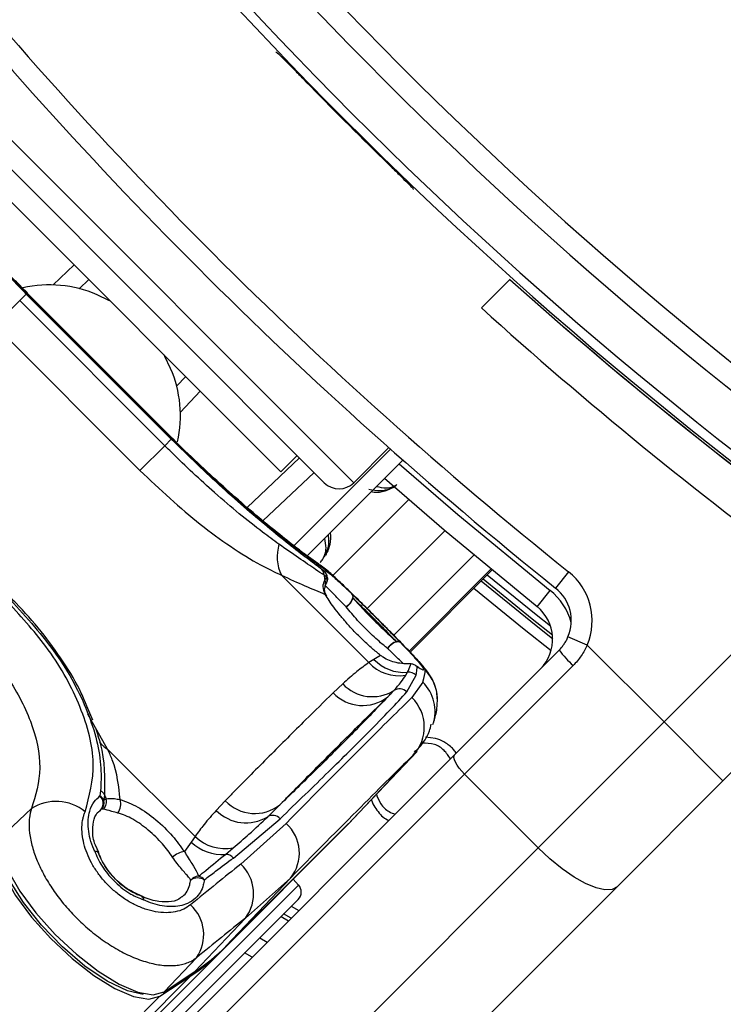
# Model space of a CAD drawing. Header units: millimetres. Extents: x 20 to 22981, y 40 to 19992.
# Tile 80 of 143: x 6656 to 6723, y 14519 to 14613. Entities that reach past the tile are written whole.
import ezdxf

# ---------------------------------------------------------------- set-up
doc = ezdxf.new("R2010")
doc.units = ezdxf.units.MM
doc.header["$LTSCALE"] = 2
doc.layers.add('COMPONENT_GEOMETRY', color=7, linetype='Continuous')
doc.styles.add('SLDTEXTSTYLE0', font='TXT', dxfattribs={"width": 0.75})
doc.dimstyles.new('SLDDIMSTYLE0', dxfattribs={"dimtxt": 100, "dimasz": 6.604, "dimexe": 0, "dimexo": 0.0625, "dimgap": 25, "dimtad": 0, "dimtih": 1, "dimtoh": 1, "dimdec": 0, "dimrnd": 1e-09, "dimzin": 12, "dimdsep": 46, "dimtxsty": 'SLDTEXTSTYLE0', "dimsah": 1, "dimcen": 0.09, "dimadec": 0, "dimazin": 3, "dimtfac": 1, "dimtdec": 0, "dimtofl": 0, "dimtmove": 0, "dimatfit": 3, "dimfxl": 1, "dimfrac": 2, "dimtolj": 1, "dimtzin": 12, "dimarcsym": 0})

# ---------------------------------------------------------------- blocks, each defined once
blk = doc.blocks.new('_D_3')
at = {"layer": 'COMPONENT_GEOMETRY', "color": 7}
for p, q in [((7626.606, 16889.951), (7596.137, 16889.951)), ((7596.137, 16889.951), (7596.137, 16731.201)), ((7993.134, 16889.951), (8023.603, 16889.951)), ((8023.603, 16889.951), (8023.603, 16731.201)), ((6620.486, 11970.81), (6620.486, 16752.273)), ((6938.092, 11970.81), (6938.092, 16752.273)), ((6620.486, 16745.923), (6938.092, 16745.923)), ((6938.092, 16745.923), (7543.591, 16745.923)), ((7596.137, 16731.201), (7626.606, 16731.201)), ((8023.603, 16731.201), (7993.134, 16731.201))]:
    blk.add_line(p, q, dxfattribs=at)
for points in [[(6620.486, 16745.923), (6627.09, 16744.907), (6627.09, 16746.939)], [(6938.092, 16745.923), (6931.488, 16746.939), (6931.488, 16744.907)]]:
    blk.add_solid(points, dxfattribs=at)
at = {"layer": 'COMPONENT_GEOMETRY', "color": 7, "char_height": 100, "attachment_point": 1, "style": 'SLDTEXTSTYLE0'}
for s, insert in [('6.25in', (7626.606, 16860.108)), ('159mm', (7574.037, 16710.489))]:
    blk.add_mtext(s, dxfattribs=dict(at, insert=insert))

msp = doc.modelspace()

# ---------------------------------------------------------------- linework, layer by layer
at = {"color": 7, "linetype": 'Continuous', "lineweight": 25}
for p, q in [((6680.452, 14609.972), (6680.515, 14609.971)), ((6652.293, 14601.454), (6685.103, 14568.645)), ((6680.931, 14569.705), (6653.353, 14597.283)), ((6693.619, 14596.867), (6693.62, 14596.804)), ((6662.489, 14588.147), (6661.562, 14587.269)), ((6702.944, 14588.183), (6700.182, 14585.421)), ((6656.478, 14586.756), (6655.848, 14586.127)), ((6656.584, 14586.862), (6656.015, 14587.432)), ((6656.478, 14586.756), (6670.404, 14572.83)), ((6670.472, 14572.897), (6656.545, 14586.824)), ((6670.502, 14572.927), (6656.575, 14586.854)), ((6653.469, 14583.748), (6655.848, 14586.127)), ((6655.848, 14586.127), (6669.775, 14572.2)), ((6667.396, 14569.821), (6653.469, 14583.748)), ((6670.917, 14577.914), (6671.796, 14578.84)), ((6670.404, 14572.83), (6669.775, 14572.2)), ((6670.501, 14572.927), (6670.472, 14572.897)), ((6670.699, 14572.747), (6670.51, 14572.936)), ((6667.396, 14569.821), (6669.775, 14572.2)), ((6691.45, 14571.881), (6682.101, 14562.532)), ((6687.931, 14568.645), (6691.3, 14572.013)), ((6680.931, 14569.705), (6682.486, 14571.261)), ((6692.652, 14570.821), (6683.396, 14561.564)), ((6684.113, 14569.634), (6679.211, 14564.982)), ((6685.116, 14560.137), (6684.858, 14560.326)), ((6693.335, 14552.389), (6701.203, 14560.257)), ((6708.565, 14560.095), (6707.316, 14558.533)), ((6680.979, 14559.768), (6689.372, 14551.375)), ((6685.351, 14559.585), (6685.087, 14559.764)), ((6685.152, 14559.303), (6685.351, 14559.585)), ((6717.724, 14545.688), (6731.736, 14559.7)), ((6705.532, 14556.749), (6706.781, 14558.311)), ((6737.841, 14554.49), (6723.381, 14540.031)), ((6710.343, 14553.069), (6708.501, 14553.849)), ((6697.63, 14542.564), (6707.647, 14552.581)), ((6710.343, 14553.069), (6717.724, 14545.688)), ((6689.868, 14551.686), (6689.372, 14551.375)), ((6690.498, 14552.071), (6689.868, 14551.686)), ((6708.994, 14551.1), (6698.561, 14540.666)), ((6692.923, 14550.168), (6693.088, 14550.458)), ((6693.024, 14548.559), (6693.92, 14550.177)), ((6686.866, 14549.339), (6685.947, 14548.481)), ((6694.553, 14549.515), (6693.519, 14548.021)), ((6662.865, 14545.86), (6662.297, 14547.198)), ((6705.632, 14533.595), (6717.724, 14545.688)), ((6723.381, 14540.031), (6717.724, 14545.688)), ((6695.792, 14544.096), (6694.825, 14544.229)), ((6672.689, 14534.692), (6664.296, 14543.085)), ((6637.656, 14482.59), (6697.63, 14542.564)), ((6693.64, 14542.488), (6687.445, 14535.937)), ((6687.807, 14536.31), (6694.002, 14542.86)), ((6697.761, 14542.695), (6697.677, 14542.848)), ((6698.561, 14540.666), (6638.586, 14480.692)), ((6698.561, 14540.666), (6705.632, 14533.595)), ((6723.381, 14540.031), (6713.223, 14529.873)), ((6663.617, 14539.084), (6663.556, 14538.578)), ((6664, 14538.676), (6663.934, 14538.168)), ((6663.934, 14538.168), (6664.158, 14538.308)), ((6656.972, 14537.364), (6653.965, 14534.515)), ((6675.583, 14538.117), (6674.725, 14537.198)), ((6663.682, 14537.296), (6663.405, 14537.012)), ((6663.891, 14537.325), (6663.682, 14537.296)), ((6675.256, 14523.725), (6687.047, 14535.517)), ((6675.643, 14524.135), (6687.435, 14535.927)), ((6675.653, 14524.146), (6687.445, 14535.937)), ((6676.367, 14532.624), (6680.857, 14536.393)), ((6681.428, 14535.931), (6677.081, 14532.042)), ((6687.435, 14535.927), (6687.445, 14535.937)), ((6672.689, 14534.692), (6672.325, 14534.143)), ((6645.658, 14473.621), (6705.632, 14533.595)), ((6663.464, 14533.138), (6663.128, 14533.855)), ((6672.325, 14534.143), (6671.662, 14533.235)), ((6675.606, 14532.976), (6676.353, 14533.598)), ((6663.41, 14533.121), (6663.438, 14533.076)), ((6713.223, 14529.873), (6653.249, 14469.899)), ((6681.849, 14530.696), (6675.653, 14524.146)), ((6677.528, 14526.849), (6681.849, 14530.696)), ((6682.628, 14530.033), (6682.124, 14530.593)), ((6667.581, 14528.954), (6667.536, 14528.982)), ((6682.592, 14528.657), (6668.498, 14514.563)), ((6680.957, 14527.022), (6681.673, 14526.607)), ((6677.528, 14526.849), (6672.683, 14521.726)), ((6675.643, 14524.135), (6675.653, 14524.146)), ((6678.908, 14524.973), (6679.621, 14524.555)), ((6675.256, 14523.725), (5648.458, 13496.927)), ((6678.159, 14523.093), (6677.447, 14523.513)), ((6672.816, 14523.045), (6669.717, 14519.768)), ((6672.285, 14521.305), (5632.669, 13481.69)), ((6669.319, 14519.348), (6672.285, 14521.305)), ((6669.624, 14519.69), (6672.59, 14521.648)), ((6669.717, 14519.768), (6672.683, 14521.726))]:
    msp.add_line(p, q, dxfattribs=at)
at = {"color": 8, "linetype": 'Continuous', "lineweight": 25}
for p, q in [((6652.293, 14604.283), (6687.931, 14568.645)), ((6659.072, 14587.63), (6661.091, 14589.545)), ((6656.575, 14586.853), (6656.545, 14586.824)), ((6673.194, 14577.442), (6671.278, 14575.424)), ((6677.695, 14566.268), (6682.715, 14571.032)), ((6685.919, 14559.737), (6693.193, 14567.011)), ((6689.213, 14556.561), (6696.68, 14564.028)), ((6691.763, 14554.005), (6699.458, 14561.7)), ((6701.091, 14560.35), (6693.235, 14552.493)), ((6693.334, 14552.389), (6701.203, 14560.258)), ((6664.296, 14543.085), (6662.407, 14546.443)), ((6693.64, 14542.488), (6693.8, 14542.719)), ((6667.828, 14515.233), (6682.628, 14530.033)), ((6681.928, 14527.993), (6682.645, 14527.579)), ((6681.913, 14526.847), (6681.196, 14527.262)), ((6669.319, 14519.348), (5407.158, 13257.187))]:
    msp.add_line(p, q, dxfattribs=at)
at = {"color": 7, "linetype": 'Continuous', "lineweight": 25, "flags": 128}
for points in [[(6664.565, 14586.071), (6664.422, 14586.149), (6663.273, 14586.696)], [(6670.344, 14579.625), (6669.798, 14580.774), (6669.719, 14580.917)], [(6705.532, 14556.749), (6696.621, 14564.078), (6690.868, 14569.036)], [(6684.697, 14560.739), (6684.762, 14560.695), (6685.304, 14560.235)], [(6687.748, 14557.967), (6687.807, 14557.863), (6687.827, 14557.728), (6687.806, 14557.569), (6687.746, 14557.394), (6687.649, 14557.212), (6687.521, 14557.033), (6687.368, 14556.865), (6687.198, 14556.718)], [(6692.419, 14553.295), (6692.316, 14553.355), (6692.181, 14553.375), (6692.022, 14553.354), (6691.847, 14553.294), (6691.665, 14553.197), (6691.486, 14553.069), (6691.318, 14552.915), (6691.17, 14552.745)], [(6693.41, 14551.261), (6693.328, 14551.271), (6693.269, 14551.272)], [(6694.016, 14550.977), (6693.895, 14551.085), (6693.88, 14551.095)], [(6698.561, 14540.666), (6698.294, 14540.952), (6698.056, 14541.244), (6697.857, 14541.534), (6697.702, 14541.808), (6697.6, 14542.057), (6697.553, 14542.272), (6697.563, 14542.443), (6697.63, 14542.564)], [(6687.607, 14536.101), (6687.38, 14535.858), (6687.047, 14535.517)], [(6687.445, 14535.937), (6687.778, 14536.279), (6687.807, 14536.31)], [(6653.544, 14534.116), (6653.671, 14532.737), (6654.322, 14531.004), (6655.455, 14529.031), (6656.996, 14526.945), (6658.845, 14524.882), (6660.882, 14522.975), (6662.975, 14521.348), (6664.988, 14520.107), (6666.791, 14519.331), (6668.266, 14519.073), (6669.319, 14519.348)], [(6653.965, 14534.515), (6654.092, 14533.138), (6654.742, 14531.408), (6655.873, 14529.438), (6657.412, 14527.355), (6659.258, 14525.295), (6661.292, 14523.39), (6663.382, 14521.766), (6665.393, 14520.526), (6667.193, 14519.752), (6668.666, 14519.494), (6669.717, 14519.768)], [(6667.712, 14519.538), (6666.19, 14519.886), (6664.252, 14520.817), (6662.118, 14522.256), (6659.954, 14524.091), (6657.931, 14526.176), (6656.207, 14528.349), (6654.917, 14530.438), (6654.163, 14532.282), (6653.993, 14533.627)], [(6713.223, 14529.873), (6712.737, 14529.604), (6712.052, 14529.563), (6711.195, 14529.752), (6710.198, 14530.162), (6709.101, 14530.779), (6707.944, 14531.578), (6706.773, 14532.529), (6705.632, 14533.595)], [(6672.59, 14521.648), (6672.597, 14521.653), (6672.683, 14521.726)], [(6669.624, 14519.69), (6669.632, 14519.696), (6669.717, 14519.768)]]:
    msp.add_lwpolyline(points, dxfattribs=at)
at = {"color": 8, "linetype": 'Continuous', "lineweight": 25, "flags": 128}
for points in [[(6692.285, 14570.453), (6697.913, 14565.605), (6706.781, 14558.311)], [(6700.164, 14559.218), (6704.92, 14555.353), (6707.034, 14553.672)], [(6707.016, 14554.002), (6705.075, 14555.547), (6700.34, 14559.394)], [(6700.755, 14559.81), (6705.441, 14556.003), (6706.826, 14554.899)], [(6706.879, 14552.521), (6704.295, 14554.573), (6699.454, 14558.508)], [(6663.057, 14533.276), (6663.209, 14533.265), (6663.325, 14533.227), (6663.399, 14533.162), (6663.411, 14533.14)], [(6667.598, 14528.956), (6667.622, 14528.943), (6667.687, 14528.869), (6667.726, 14528.753), (6667.737, 14528.6)]]:
    msp.add_lwpolyline(points, dxfattribs=at)
at = {"color": 7, "linetype": 'Continuous', "lineweight": 25}
for centre, radius, start, end in [((6969.784, 14886.136), 392.331, 213.6328, 236.3672), ((6969.784, 14886.136), 394.415, 213.6328, 236.3672), ((6969.784, 14886.136), 398.862, 213.6328, 236.3672), ((6969.784, 14886.136), 399.777, 213.6328, 236.3672), ((6967.097, 14883.449), 414, 218.64351, 231.35649), ((6967.097, 14883.449), 416, 218.64351, 231.35649), ((6969.784, 14886.136), 399.86, 224.24538, 225.75462), ((6658.714, 14576.107), 11.529, 66.70562, 102.7686), ((6969.784, 14886.136), 400, 228.15286, 236.3672), ((6970.889, 14885.31), 404, 227.92764, 233.70356), ((6969.784, 14886.136), 400, 229.14741, 236.3672), ((6659.748, 14575.064), 11.537, 347.57908, 23.28737), ((6686.517, 14570.059), 2, 225, 315), ((6684.711, 14561.552), 4.137, 163.31325, 205.54789), ((6684.21, 14559.734), 0.878, 1.94934, 42.39771), ((6684.461, 14559.531), 0.892, 3.46674, 42.78039), ((6704.818, 14555.409), 6, 337.04166, 51.35649), ((6689.101, 14560.095), 4.028, 184.71497, 191.34371), ((6684.41, 14559.432), 1, 327.96741, 5.74749), ((6704.818, 14555.409), 4, 337.04166, 51.35649), ((6686.389, 14558.023), 1.536, 301.79518, 342.71266), ((6687.367, 14557.65), 0.495, 350.34572, 39.78162), ((6703.034, 14553.625), 4, 315, 51.35649), ((6692.476, 14551.937), 1.535, 107.29779, 148.22732), ((6692.102, 14552.914), 0.496, 50.20716, 99.62338), ((6716.228, 14559.039), 10.741, 216.96611, 227.66233), ((6692.758, 14554.425), 3.981, 223.46054, 274.75802), ((6692.266, 14554.062), 3.949, 222.88138, 279.58325), ((6693.311, 14550.273), 1, 55.32373, 92.39117), ((6693.312, 14550.263), 1.003, 45.43165, 84.39448), ((6693.214, 14549.456), 1.009, 45.61102, 97.18624), ((6689.714, 14552.017), 3.909, 223.23722, 301.71518), ((6692.316, 14547.857), 0.998, 44.73634, 123.22192), ((6688.785, 14551.165), 3.906, 223.4089, 307.98684), ((6690.735, 14545.192), 3.969, 317.04927, 45.46125), ((6694.785, 14540.574), 3.679, 38.18077, 44.49494), ((6662.875, 14537.864), 0.986, 324.87114, 46.35402), ((6663.135, 14537.81), 0.876, 24.14538, 61.24566), ((6663.23, 14538.337), 0.842, 23.73355, 62.57511), ((6663.153, 14538.053), 1.037, 315.38613, 14.24374), ((6666.815, 14539.666), 2.984, 199.36733, 207.0597), ((6659.347, 14533.631), 4.425, 50.9409, 122.46378), ((6662.965, 14537.976), 0.988, 316.53341, 11.20452), ((6664.208, 14537.792), 1.357, 321.22652, 19.14489), ((6678.421, 14540.816), 3.916, 223.57045, 307.97855), ((6677.574, 14539.973), 3.978, 224.23797, 301.74649), ((6680.138, 14535.742), 0.97, 42.10781, 119.03636), ((6678.924, 14533.096), 3.783, 320.63721, 48.5404), ((6675.579, 14537.688), 4.163, 226.03514, 280.70759), ((6675.254, 14537.18), 4.219, 226.04232, 274.79121), ((6663.048, 14532.776), 0.5, 43.60935, 88.96535), ((6662.503, 14532.722), 1, 20.73629, 24.75239), ((6671.903, 14531.278), 1.972, 97.01166, 134.07153), ((6675.592, 14531.948), 1.028, 41.14154, 89.22849), ((6674.41, 14529.196), 3.903, 323.02886, 46.82541), ((6673.099, 14529.767), 1.109, 93.98649, 138.13021), ((6672.754, 14529.807), 1.099, 41.60232, 75.86737), ((6672.948, 14529.471), 1.237, 59.5397, 123.1068), ((6681.885, 14529.364), 1, 315, 42), ((6667.183, 14528.046), 1, 65.31026, 69.31984), ((6667.236, 14528.591), 0.501, 1.12488, 46.44853), ((6669.652, 14525.272), 3.869, 324.8547, 47.61632), ((6662.249, 14537.569), 18.97, 303.36609, 314.95795), ((6661.85, 14537.15), 18.972, 303.36609, 314.95795)]:
    msp.add_arc(centre, radius, start, end, dxfattribs=at)
at = {"color": 8, "linetype": 'Continuous', "lineweight": 25}
for centre, radius, start, end in [((6684.42, 14559.433), 0.99, 5.27809, 45.36549), ((6684.432, 14558.976), 0.79, 341.25046, 24.38003), ((6684.523, 14559.35), 0.861, 328.59358, 15.84997), ((6703.034, 14553.625), 6, 15.5484, 51.35649), ((6691.98, 14547.829), 3.98, 2.02709, 45.21231), ((6691.783, 14546.687), 3.958, 341.54288, 45.59183), ((6665.381, 14545.147), 2.33, 216.22385, 242.23577)]:
    msp.add_arc(centre, radius, start, end, dxfattribs=at)
at = {"color": 7, "linetype": 'Continuous', "lineweight": 25}
for centre, major_axis, ratio, start_param, end_param in [((6585.608, 14431.371), (108.975, 119.844), 0.055229, 6.15749, 6.224361), ((6584.125, 14432.854), (111.663, 117.156), 0.008717, 0.193012, 0.503673), ((6587.022, 14430.096), (108.835, 114.328), 0.008938, 0.193001, 0.503662), ((6585.608, 14431.371), (114.321, 114.498), 0.072841, 0.573975, 0.640845), ((6588.431, 14428.552), (111.493, 111.67), 0.074687, 0.573972, 0.640842)]:
    msp.add_ellipse(centre, major_axis=major_axis, ratio=ratio, start_param=start_param, end_param=end_param, dxfattribs=at)
for points, knots in [([(6680.515, 14609.971), (6680.557, 14609.939), (6680.64, 14609.875), (6681.145, 14609.376), (6681.87, 14608.644), (6682.648, 14607.85), (6683.151, 14607.335), (6683.34, 14607.14)], [0, 0, 0, 0, 0.2170511, 0.4341034, 0.6511343, 0.8681856, 1, 1, 1, 1]), ([(6656.545, 14586.824), (6654.996, 14588.421), (6651.89, 14591.623), (6648.057, 14596.121), (6645.174, 14599.806), (6644.317, 14601.035), (6643.883, 14601.656)], [0, 0, 0, 0, 0.246039, 0.493344, 0.74369, 1, 1, 1, 1]), ([(6643.974, 14601.21), (6644.264, 14600.819), (6645.216, 14599.534), (6647.662, 14596.418), (6651.667, 14591.716), (6654.875, 14588.408), (6656.478, 14586.756)], [0, 0, 0, 0, 0.129083, 0.424338, 0.712561, 1, 1, 1, 1]), ([(6656.015, 14587.432), (6655.754, 14587.692), (6654.685, 14588.759), (6652.896, 14590.671), (6650.745, 14593.057), (6648.83, 14595.299), (6647.197, 14597.303), (6645.881, 14598.993), (6644.885, 14600.332), (6644.541, 14600.828), (6644.368, 14601.077)], [0, 0, 0, 0, 0.043335, 0.177969, 0.313199, 0.448509, 0.585187, 0.722529, 0.861193, 1, 1, 1, 1]), ([(6690.788, 14599.692), (6691.11, 14599.378), (6691.754, 14598.75), (6692.609, 14597.91), (6693.249, 14597.271), (6693.575, 14596.933), (6693.607, 14596.885), (6693.619, 14596.867)], [0, 0, 0, 0, 0.217103, 0.434207, 0.651285, 0.868325, 1, 1, 1, 1]), ([(6684.858, 14560.326), (6684.467, 14560.616), (6683.182, 14561.568), (6680.066, 14564.014), (6675.364, 14568.018), (6672.056, 14571.227), (6670.404, 14572.83)], [0, 0, 0, 0, 0.129083, 0.424338, 0.712561, 1, 1, 1, 1]), ([(6670.472, 14572.897), (6672.069, 14571.348), (6675.271, 14568.242), (6679.769, 14564.409), (6683.454, 14561.526), (6684.683, 14560.669), (6685.304, 14560.235)], [0, 0, 0, 0, 0.246039, 0.493344, 0.74369, 1, 1, 1, 1]), ([(6684.698, 14560.74), (6684.663, 14560.763), (6684.493, 14560.877), (6683.808, 14561.365), (6682.584, 14562.276), (6680.877, 14563.607), (6678.851, 14565.262), (6676.584, 14567.203), (6674.184, 14569.371), (6672.185, 14571.25), (6671.039, 14572.404), (6670.699, 14572.747)], [0, 0, 0, 0, 0.030064, 0.144524, 0.276009, 0.411471, 0.546229, 0.679621, 0.812433, 0.944232, 1, 1, 1, 1]), ([(6680.749, 14562.74), (6680.232, 14563.117), (6678.346, 14564.494), (6674.812, 14567.405), (6671.564, 14570.421), (6669.987, 14571.988), (6669.775, 14572.2)], [0, 0, 0, 0, 0.159037, 0.579884, 0.943274, 1, 1, 1, 1]), ([(6667.396, 14569.821), (6669.32, 14568.015), (6672.197, 14565.315), (6676.134, 14562.464), (6678.771, 14560.811), (6680.32, 14560.079), (6680.979, 14559.768)], [0, 0, 0, 0, 0.419372, 0.626845, 0.841167, 1, 1, 1, 1]), ([(6689.381, 14568.037), (6689.754, 14567.95), (6690.382, 14567.804), (6691.292, 14568.013), (6691.831, 14568.247), (6692.035, 14568.418), (6692.071, 14568.448)], [0, 0, 0, 0, 0.456921, 0.767867, 0.959152, 1, 1, 1, 1]), ([(6685.105, 14561.531), (6685.14, 14561.59), (6685.306, 14561.879), (6685.552, 14562.611), (6685.584, 14563.265), (6685.482, 14563.635), (6685.479, 14563.647)], [0, 0, 0, 0, 0.081369, 0.39528, 0.980228, 1, 1, 1, 1]), ([(6685.087, 14559.764), (6684.823, 14559.941), (6683.716, 14560.682), (6682.031, 14561.85), (6680.749, 14562.74)], [0, 0, 0, 0, 0.238761, 1, 1, 1, 1]), ([(6690.525, 14555.252), (6690.401, 14555.376), (6689.807, 14555.974), (6688.693, 14557.081), (6687.35, 14558.406), (6686.154, 14559.538), (6685.43, 14560.213), (6684.878, 14560.601), (6684.697, 14560.728)], [0, 0, 0, 0, 0.052378, 0.252034, 0.454534, 0.663808, 0.890149, 1, 1, 1, 1]), ([(6685.116, 14560.137), (6685.116, 14560.152), (6685.119, 14560.243), (6685.341, 14560.142), (6685.988, 14559.62), (6686.763, 14558.914), (6687.48, 14558.225), (6687.748, 14557.967)], [0, 0, 0, 0, 0.059371, 0.368067, 0.547994, 0.831013, 1, 1, 1, 1]), ([(6680.979, 14559.768), (6681.76, 14559.413), (6683.345, 14558.693), (6684.594, 14558.184), (6685.16, 14557.935), (6685.179, 14557.927)], [0, 0, 0, 0, 0.4846561, 0.9830856, 1, 1, 1, 1]), ([(6685.179, 14557.927), (6685.087, 14558.185), (6684.903, 14558.699), (6685.07, 14559.102), (6685.152, 14559.303)], [0, 0, 0, 0, 0.50292, 1, 1, 1, 1]), ([(6685.404, 14559.523), (6685.405, 14559.514), (6685.416, 14559.456), (6685.421, 14559.302), (6685.362, 14559.179), (6685.348, 14559.15)], [0, 0, 0, 0, 0.121689, 0.792719, 1, 1, 1, 1]), ([(6685.343, 14557.767), (6685.316, 14557.805), (6685.132, 14558.065), (6685.108, 14558.457), (6685.177, 14558.654), (6685.198, 14558.712)], [0, 0, 0, 0, 0.106231, 0.734444, 1, 1, 1, 1]), ([(6685.171, 14558.683), (6685.19, 14558.742), (6685.223, 14558.844), (6685.237, 14558.862), (6685.242, 14558.87)], [0, 0, 0, 0, 0.582055, 1, 1, 1, 1]), ([(6654.979, 14557.404), (6656.522, 14555.694), (6659.614, 14552.268), (6662.628, 14546.575), (6663.757, 14542.143), (6663.65, 14539.798), (6663.617, 14539.084)], [0, 0, 0, 0, 0.287424, 0.575721, 0.870977, 1, 1, 1, 1]), ([(6662.297, 14547.198), (6662.129, 14547.612), (6661.553, 14549.031), (6660.082, 14551.462), (6657.965, 14554.383), (6656.205, 14556.384), (6655.197, 14557.388), (6655.058, 14557.527)], [0, 0, 0, 0, 0.116475, 0.399092, 0.67854, 0.95547, 1, 1, 1, 1]), ([(6690.498, 14552.071), (6690.232, 14552.289), (6689.691, 14552.732), (6688.869, 14553.482), (6688.063, 14554.282), (6687.307, 14555.101), (6686.608, 14555.927), (6686.026, 14556.681), (6685.541, 14557.361), (6685.301, 14557.737), (6685.179, 14557.927)], [0, 0, 0, 0, 0.127366, 0.258587, 0.385725, 0.516738, 0.644481, 0.776089, 0.886847, 1, 1, 1, 1]), ([(6692.419, 14553.295), (6692.144, 14553.58), (6691.498, 14554.248), (6690.286, 14555.469), (6688.976, 14556.772), (6688.157, 14557.574), (6687.78, 14557.936), (6687.748, 14557.967)], [0, 0, 0, 0, 0.199795, 0.468728, 0.722945, 0.976363, 1, 1, 1, 1]), ([(6687.855, 14557.567), (6688.244, 14557.141), (6689.017, 14556.294), (6690.384, 14554.92), (6691.394, 14553.965), (6691.901, 14553.509), (6692.019, 14553.403)], [0, 0, 0, 0, 0.309754, 0.61629, 0.910258, 1, 1, 1, 1]), ([(6692.019, 14553.403), (6691.71, 14553.723), (6691.067, 14554.388), (6689.91, 14555.551), (6688.778, 14556.676), (6688.155, 14557.277), (6687.855, 14557.567)], [0, 0, 0, 0, 0.248204, 0.515153, 0.766575, 1, 1, 1, 1]), ([(6662.136, 14537.067), (6662.541, 14538.563), (6663.347, 14541.547), (6661.935, 14547.047), (6658.983, 14552.492), (6656.093, 14555.673), (6654.738, 14557.164)], [0, 0, 0, 0, 0.263204, 0.524727, 0.777185, 1, 1, 1, 1]), ([(6691.17, 14552.745), (6691.052, 14552.841), (6690.544, 14553.251), (6689.556, 14554.136), (6688.253, 14555.452), (6687.551, 14556.294), (6687.198, 14556.718)], [0, 0, 0, 0, 0.0899325, 0.3838665, 0.6900801, 1, 1, 1, 1]), ([(6690.497, 14555.28), (6690.977, 14554.798), (6691.974, 14553.796), (6693.279, 14552.459), (6694.28, 14551.385), (6694.732, 14550.824), (6694.771, 14550.694), (6694.784, 14550.653)], [0, 0, 0, 0, 0.20213, 0.419969, 0.648499, 0.890593, 1, 1, 1, 1]), ([(6695.929, 14547.899), (6695.929, 14548.1), (6695.928, 14548.592), (6695.71, 14549.287), (6695.417, 14549.903), (6695.091, 14550.403), (6694.659, 14550.959), (6693.983, 14551.718), (6692.908, 14552.844), (6691.721, 14554.052), (6690.889, 14554.887), (6690.525, 14555.252)], [0, 0, 0, 0, 0.050997, 0.125073, 0.189728, 0.25287, 0.348429, 0.528359, 0.704724, 0.870802, 1, 1, 1, 1]), ([(6651.433, 14553.858), (6652.516, 14552.659), (6654.824, 14550.105), (6657.127, 14545.673), (6658.141, 14541.137), (6657.363, 14538.625), (6656.972, 14537.364)], [0, 0, 0, 0, 0.223488, 0.476086, 0.737075, 1, 1, 1, 1]), ([(6707.647, 14552.581), (6707.733, 14552.671), (6707.905, 14552.854), (6708.133, 14553.161), (6708.338, 14553.491), (6708.447, 14553.729), (6708.501, 14553.849)], [0, 0, 0, 0, 0.244058, 0.490369, 0.743918, 1, 1, 1, 1]), ([(6692.419, 14553.295), (6692.488, 14553.224), (6693.031, 14552.662), (6693.893, 14551.745), (6694.516, 14551), (6694.712, 14550.636), (6694.538, 14550.635), (6694.153, 14550.888), (6694.016, 14550.977)], [0, 0, 0, 0, 0.033536, 0.263615, 0.49388, 0.646507, 0.874374, 1, 1, 1, 1]), ([(6710.343, 14553.069), (6710.259, 14552.892), (6710.091, 14552.536), (6709.775, 14552.03), (6709.415, 14551.544), (6709.135, 14551.248), (6708.994, 14551.1)], [0, 0, 0, 0, 0.244552, 0.491194, 0.744455, 1, 1, 1, 1]), ([(6693.41, 14551.261), (6692.957, 14551.261), (6692.145, 14551.261), (6691.058, 14551.672), (6690.577, 14552.014), (6690.498, 14552.071)], [0, 0, 0, 0, 0.512573, 0.919491, 1, 1, 1, 1]), ([(6689.372, 14551.375), (6688.986, 14551.093), (6688.11, 14550.456), (6687.312, 14549.74), (6686.866, 14549.339)], [0, 0, 0, 0, 0.441401, 1, 1, 1, 1]), ([(6693.088, 14550.458), (6693.202, 14550.694), (6693.341, 14550.981), (6693.4, 14551.219), (6693.41, 14551.261)], [0, 0, 0, 0, 0.823891, 1, 1, 1, 1]), ([(6694.171, 14550.91), (6694.173, 14550.909), (6694.192, 14550.902), (6694.093, 14550.947), (6693.926, 14551.068), (6693.848, 14551.124)], [0, 0, 0, 0, 0.0746917, 0.5688037, 1, 1, 1, 1]), ([(6693.92, 14550.177), (6693.952, 14550.354), (6694.004, 14550.638), (6694.012, 14550.884), (6694.016, 14550.977)], [0, 0, 0, 0, 0.618367, 1, 1, 1, 1]), ([(6691.769, 14548.692), (6692.022, 14548.972), (6692.472, 14549.47), (6692.786, 14549.956), (6692.923, 14550.168)], [0, 0, 0, 0, 0.562494, 1, 1, 1, 1]), ([(6685.947, 14548.481), (6685.065, 14547.613), (6683.009, 14545.592), (6679.802, 14542.392), (6677.234, 14539.799), (6675.832, 14538.37), (6675.583, 14538.117)], [0, 0, 0, 0, 0.253188, 0.590242, 0.927296, 1, 1, 1, 1]), ([(6691.188, 14548.086), (6690.195, 14547.04), (6688.388, 14545.137), (6684.686, 14541.465), (6681.987, 14538.849), (6680.831, 14537.729)], [0, 0, 0, 0, 0.411197, 0.74781, 1, 1, 1, 1]), ([(6680.831, 14537.729), (6681.08, 14537.982), (6682.481, 14539.41), (6685.047, 14542.001), (6688.252, 14545.199), (6690.307, 14547.22), (6691.188, 14548.086)], [0, 0, 0, 0, 0.072703, 0.409757, 0.746813, 1, 1, 1, 1]), ([(6680.857, 14536.393), (6682.468, 14537.948), (6685.69, 14541.06), (6689.043, 14544.395), (6691.497, 14546.904), (6692.514, 14548.007), (6693.024, 14548.559)], [0, 0, 0, 0, 0.287942, 0.575885, 0.787474, 1, 1, 1, 1]), ([(6691.188, 14548.086), (6691.297, 14548.201), (6691.496, 14548.409), (6691.684, 14548.604), (6691.769, 14548.692)], [0, 0, 0, 0, 0.550084, 1, 1, 1, 1]), ([(6695.548, 14545.465), (6695.603, 14545.645), (6695.784, 14546.234), (6695.952, 14547.008), (6695.957, 14547.753), (6695.958, 14547.941)], [0, 0, 0, 0, 0.248109, 0.809538, 1, 1, 1, 1]), ([(6663.118, 14545.109), (6663.286, 14544.607), (6664.042, 14542.349), (6664.018, 14540.283), (6664, 14538.676)], [0, 0, 0, 0, 0.222458, 1, 1, 1, 1]), ([(6693.756, 14542.785), (6693.91, 14542.932), (6694.486, 14543.483), (6695.09, 14544.372), (6695.32, 14545.241), (6695.377, 14545.458)], [0, 0, 0, 0, 0.214804, 0.803734, 1, 1, 1, 1]), ([(6697.409, 14543.153), (6697.139, 14543.383), (6696.655, 14543.795), (6696.056, 14544.004), (6695.792, 14544.096)], [0, 0, 0, 0, 0.558316, 1, 1, 1, 1]), ([(6665.49, 14538.237), (6665.363, 14539.49), (6665.204, 14541.072), (6664.452, 14542.739), (6664.296, 14543.085)], [0, 0, 0, 0, 0.7923695, 1, 1, 1, 1]), ([(6697.215, 14542.149), (6697.027, 14542.432), (6696.641, 14543.014), (6695.661, 14543.644), (6694.88, 14543.643), (6694.462, 14543.642)], [0, 0, 0, 0, 0.306112, 0.628914, 1, 1, 1, 1]), ([(6663.057, 14533.276), (6663.029, 14533.338), (6662.702, 14534.066), (6662.331, 14535.465), (6662.459, 14536.996), (6662.93, 14538.013), (6663.361, 14538.401), (6663.556, 14538.578)], [0, 0, 0, 0, 0.028104, 0.329399, 0.630932, 0.832233, 1, 1, 1, 1]), ([(6664.158, 14538.308), (6664.376, 14538.339), (6664.688, 14538.382), (6665.305, 14538.271), (6665.49, 14538.237)], [0, 0, 0, 0, 0.7005046, 1, 1, 1, 1]), ([(6690.098, 14538.732), (6690.221, 14538.423), (6690.482, 14537.771), (6691.16, 14537.102), (6691.7, 14536.9), (6691.894, 14536.828)], [0, 0, 0, 0, 0.366088, 0.772244, 1, 1, 1, 1]), ([(6656.972, 14537.364), (6656.896, 14537.081), (6656.777, 14536.633), (6656.724, 14535.739), (6656.788, 14534.906), (6656.968, 14534.026), (6657.217, 14533.137), (6657.568, 14532.222), (6658.017, 14531.297), (6658.525, 14530.376), (6659.12, 14529.459), (6659.796, 14528.562), (6660.529, 14527.675), (6661.335, 14526.823), (6662.202, 14526.021), (6662.886, 14525.445), (6663.597, 14524.901), (6664.33, 14524.394), (6665.08, 14523.931), (6665.836, 14523.519), (6666.597, 14523.158), (6667.358, 14522.854), (6668.104, 14522.613), (6668.824, 14522.437), (6669.517, 14522.326), (6670.185, 14522.281), (6670.81, 14522.303), (6671.387, 14522.39), (6671.914, 14522.54), (6672.399, 14522.752), (6672.677, 14522.947), (6672.816, 14523.045)], [0, 0, 0, 0, 0.049626, 0.078577, 0.137394, 0.167327, 0.195134, 0.251586, 0.280294, 0.307651, 0.363199, 0.391451, 0.419354, 0.47607, 0.504949, 0.534169, 0.563603, 0.593708, 0.624043, 0.654548, 0.685288, 0.716764, 0.748492, 0.779398, 0.810537, 0.842407, 0.874528, 0.905316, 0.936327, 0.968042, 1, 1, 1, 1]), ([(6665.49, 14538.237), (6666.05, 14538.036), (6667.165, 14537.634), (6668.934, 14536.345), (6670.519, 14534.826), (6671.299, 14533.74), (6671.662, 14533.235)], [0, 0, 0, 0, 0.259902, 0.517867, 0.775557, 1, 1, 1, 1]), ([(6679.667, 14536.59), (6679.883, 14536.802), (6680.275, 14537.187), (6680.658, 14537.561), (6680.831, 14537.729)], [0, 0, 0, 0, 0.550084, 1, 1, 1, 1]), ([(6689.616, 14538.222), (6689.662, 14538.087), (6689.787, 14537.724), (6690.268, 14537.038), (6690.782, 14536.434), (6691.257, 14536.256), (6691.304, 14536.238)], [0, 0, 0, 0, 0.15956, 0.430324, 0.943684, 1, 1, 1, 1]), ([(6672.26, 14528.13), (6672.051, 14527.983), (6671.625, 14527.684), (6670.821, 14527.437), (6669.911, 14527.346), (6668.933, 14527.435), (6667.9, 14527.701), (6666.883, 14528.126), (6665.889, 14528.704), (6664.983, 14529.389), (6664.158, 14530.178), (6663.452, 14531.022), (6662.857, 14531.922), (6662.391, 14532.844), (6662.054, 14533.783), (6661.856, 14534.712), (6661.805, 14535.614), (6661.889, 14536.289), (6662.016, 14536.765), (6662.096, 14536.966), (6662.136, 14537.067)], [0, 0, 0, 0, 0.063269, 0.128272, 0.191167, 0.255909, 0.316887, 0.379836, 0.437286, 0.496647, 0.551217, 0.607511, 0.661445, 0.716934, 0.772639, 0.829832, 0.888774, 0.949243, 0.974567, 1, 1, 1, 1]), ([(6663.128, 14533.855), (6663.128, 14533.855), (6662.891, 14534.362), (6662.818, 14535.304), (6662.949, 14536.436), (6663.278, 14537.001), (6663.584, 14537.183), (6663.653, 14537.224)], [0, 0, 0, 0, 0.0001988, 0.2949907, 0.5957748, 0.9080372, 1, 1, 1, 1]), ([(6665.266, 14536.943), (6665.068, 14536.999), (6664.435, 14537.177), (6664.113, 14537.265), (6663.891, 14537.325)], [0, 0, 0, 0, 0.311755, 1, 1, 1, 1]), ([(6670.531, 14532.695), (6670.386, 14532.908), (6670.093, 14533.339), (6669.546, 14534), (6668.913, 14534.668), (6668.208, 14535.307), (6667.468, 14535.879), (6666.725, 14536.352), (6665.979, 14536.729), (6665.506, 14536.871), (6665.266, 14536.943)], [0, 0, 0, 0, 0.11112, 0.224668, 0.352154, 0.483338, 0.610578, 0.74151, 0.868886, 1, 1, 1, 1]), ([(6674.725, 14537.198), (6674.324, 14536.752), (6673.608, 14535.954), (6672.971, 14535.078), (6672.689, 14534.692)], [0, 0, 0, 0, 0.558599, 1, 1, 1, 1]), ([(6676.353, 14533.598), (6676.865, 14534.035), (6678.036, 14535.034), (6679.08, 14536.03), (6679.667, 14536.59)], [0, 0, 0, 0, 0.437506, 1, 1, 1, 1]), ([(6663.057, 14533.276), (6663.073, 14533.231), (6663.269, 14532.691), (6663.821, 14531.631), (6665.015, 14530.222), (6666.399, 14529.161), (6667.333, 14528.769), (6667.737, 14528.6)], [0, 0, 0, 0, 0.023022, 0.27511, 0.528003, 0.796138, 1, 1, 1, 1]), ([(6663.41, 14533.121), (6663.436, 14533.051), (6663.645, 14532.486), (6664.232, 14531.44), (6665.39, 14530.192), (6666.56, 14529.372), (6667.29, 14529.073), (6667.581, 14528.954)], [0, 0, 0, 0, 0.040118, 0.323375, 0.584277, 0.834681, 1, 1, 1, 1]), ([(6667.581, 14528.954), (6667.025, 14529.213), (6665.919, 14529.729), (6664.521, 14531.075), (6663.753, 14532.273), (6663.475, 14532.96), (6663.41, 14533.121)], [0, 0, 0, 0, 0.310149, 0.616148, 0.909857, 1, 1, 1, 1]), ([(6672.273, 14530.507), (6672.208, 14530.601), (6671.997, 14530.904), (6671.391, 14531.517), (6670.82, 14532.299), (6670.531, 14532.695)], [0, 0, 0, 0, 0.181902, 0.586109, 1, 1, 1, 1]), ([(6671.662, 14533.235), (6671.911, 14532.832), (6672.414, 14532.018), (6672.859, 14531.335), (6672.983, 14530.984), (6673.022, 14530.873)], [0, 0, 0, 0, 0.402486, 0.811277, 1, 1, 1, 1]), ([(6673.022, 14530.873), (6673.258, 14531.063), (6674.16, 14531.787), (6674.992, 14532.471), (6675.606, 14532.976)], [0, 0, 0, 0, 0.261932, 1, 1, 1, 1]), ([(6673.575, 14530.537), (6673.938, 14530.809), (6674.887, 14531.522), (6675.801, 14532.203), (6676.367, 14532.624)], [0, 0, 0, 0, 0.381291, 1, 1, 1, 1]), ([(6673.575, 14530.537), (6673.548, 14530.367), (6673.436, 14529.673), (6672.928, 14528.842), (6671.86, 14528.131), (6670.472, 14527.865), (6668.952, 14528.097), (6668.033, 14528.478), (6667.737, 14528.6)], [0, 0, 0, 0, 0.075381, 0.307278, 0.457792, 0.683201, 0.897773, 1, 1, 1, 1]), ([(6671.429, 14528.94), (6671.389, 14528.887), (6671.19, 14528.623), (6670.489, 14528.4), (6669.239, 14528.394), (6668.193, 14528.648), (6667.632, 14528.945), (6667.601, 14528.962)], [0, 0, 0, 0, 0.076775, 0.384093, 0.673994, 0.981762, 1, 1, 1, 1])]:
    msp.add_open_spline(points, degree=3, knots=knots, dxfattribs=at)
at = {"color": 8, "linetype": 'Continuous', "lineweight": 25}
for points, knots in [([(6692.054, 14568.462), (6691.978, 14568.397), (6691.699, 14568.158), (6691.038, 14567.859), (6690.26, 14567.643), (6689.783, 14567.733), (6689.6, 14567.768)], [0, 0, 0, 0, 0.097436, 0.355754, 0.751941, 1, 1, 1, 1]), ([(6690.123, 14568.291), (6690.421, 14568.22), (6690.916, 14568.103), (6691.613, 14568.208), (6691.956, 14568.392), (6692.067, 14568.452)], [0, 0, 0, 0, 0.507087, 0.841264, 1, 1, 1, 1]), ([(6685.672, 14563.84), (6685.694, 14563.476), (6685.732, 14562.865), (6685.444, 14562.102), (6685.245, 14561.761), (6685.203, 14561.688)], [0, 0, 0, 0, 0.536909, 0.901806, 1, 1, 1, 1]), ([(6684.699, 14560.98), (6684.703, 14560.982), (6684.811, 14561.072), (6684.989, 14561.348), (6685.201, 14561.82), (6685.314, 14562.526), (6685.205, 14563.005), (6685.138, 14563.306)], [0, 0, 0, 0, 0.004499, 0.142254, 0.322119, 0.575045, 1, 1, 1, 1]), ([(6685.304, 14560.235), (6685.523, 14560.065), (6685.959, 14559.726), (6687.221, 14558.528), (6688.747, 14557.028), (6689.921, 14555.86), (6690.467, 14555.311), (6690.497, 14555.28)], [0, 0, 0, 0, 0.256719, 0.511781, 0.75624, 0.986432, 1, 1, 1, 1]), ([(6687.198, 14556.718), (6686.978, 14556.945), (6686.388, 14557.555), (6685.775, 14558.191), (6685.272, 14558.702), (6685.202, 14558.749), (6685.159, 14558.779)], [0, 0, 0, 0, 0.182139, 0.488066, 0.682943, 1, 1, 1, 1]), ([(6692.636, 14551.325), (6692.567, 14551.393), (6692.298, 14551.659), (6691.707, 14552.225), (6691.231, 14552.687), (6691.17, 14552.745)], [0, 0, 0, 0, 0.232505, 0.902562, 1, 1, 1, 1]), ([(6671.439, 14528.907), (6671.456, 14528.918), (6671.842, 14529.175), (6672.119, 14529.747), (6672.243, 14530.357), (6672.273, 14530.507)], [0, 0, 0, 0, 0.033096, 0.763051, 1, 1, 1, 1])]:
    msp.add_open_spline(points, degree=3, knots=knots, dxfattribs=at)

# ---------------------------------------------------------------- dimensions: what is measured, and where the dimension line sits
at = {"layer": 'COMPONENT_GEOMETRY', "color": 7}
dim = msp.add_linear_dim(base=(6938.092, 16745.923), p1=(6620.486, 11968.27), p2=(6938.092, 11968.27), dimstyle='SLDDIMSTYLE0', dxfattribs=at)
dim.commit()
dim.dimension.update_dxf_attribs({"geometry": '_D_3', "text_midpoint": (7809.87, 16745.923), "dimtype": 160})

doc.saveas('drawing.dxf')
